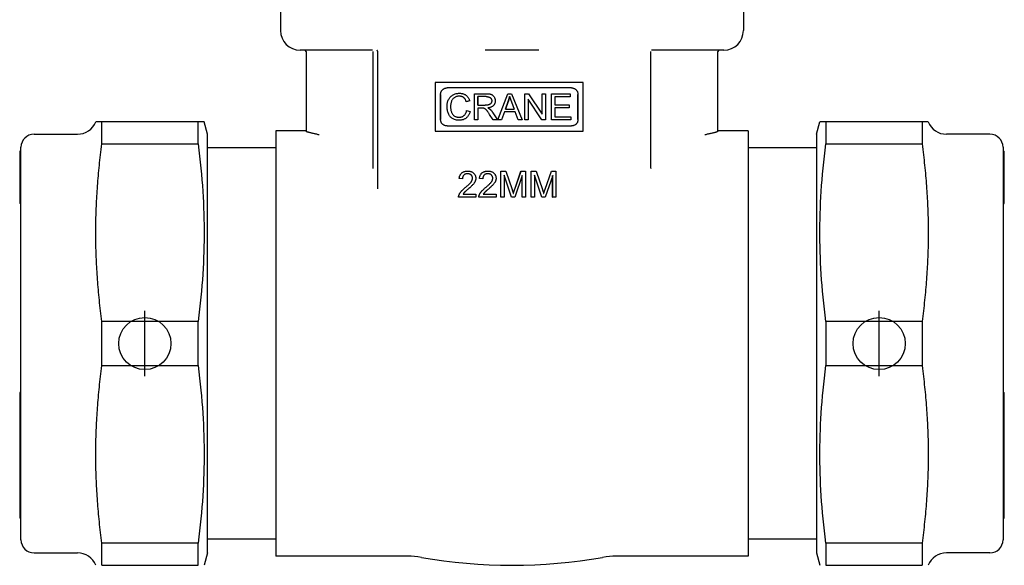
# Model space of a CAD drawing. Header units: millimetres. Extents: x 56 to 3776, y 27 to 364.
# Tile 2 of 15: x 280 to 356, y 174 to 216. Entities that reach past the tile are written whole.
import ezdxf

# ---------------------------------------------------------------- set-up
doc = ezdxf.new("R2010")
doc.units = ezdxf.units.MM
doc.layers.add('DETAIL', color=2, linetype='Continuous')
doc.layers.add('ORIGIN', color=6, linetype='Continuous')

msp = doc.modelspace()

# ---------------------------------------------------------------- linework, layer by layer
at = {"layer": 'DETAIL'}
for p, q in [((300.189, 223.753), (300.189, 214.753)), ((335.689, 223.753), (335.689, 214.753)), ((307.234, 213.253), (301.689, 213.253)), ((302.139, 213.153), (302.139, 208.715)), ((307.293, 204.196), (307.293, 213.153)), ((307.639, 202.645), (307.639, 213.153)), ((319.988, 213.253), (315.891, 213.253)), ((328.586, 204.195), (328.586, 213.153)), ((334.189, 213.253), (328.646, 213.253)), ((333.739, 208.715), (333.739, 213.153)), ((323.408, 210.759), (312.054, 210.759)), ((312.054, 210.759), (312.054, 207.029)), ((323.408, 207.029), (323.408, 210.759)), ((322.502, 210.354), (312.959, 210.354)), ((312.459, 207.934), (312.459, 209.854)), ((312.461, 209.854), (312.461, 207.934)), ((314.692, 209.361), (314.431, 209.298)), ((314.432, 209.298), (314.431, 209.298)), ((314.693, 209.361), (314.432, 209.298)), ((314.613, 209.553), (314.613, 209.551)), ((314.693, 209.361), (314.692, 209.361)), ((315.056, 209.908), (315.944, 209.908)), ((315.056, 207.908), (315.056, 209.908)), ((315.322, 209.687), (315.322, 209.025)), ((315.322, 209.025), (315.322, 209.687)), ((315.954, 209.687), (315.322, 209.687)), ((316.516, 209.74), (316.516, 209.74)), ((316.652, 209.435), (316.652, 209.431)), ((316.652, 209.294), (316.652, 209.29)), ((316.853, 207.908), (317.621, 209.908)), ((317.65, 209.315), (317.429, 208.728)), ((317.429, 208.728), (317.65, 209.315)), ((317.621, 209.908), (317.908, 209.908)), ((317.65, 209.315), (317.65, 209.315)), ((317.899, 209.283), (318.109, 208.728)), ((317.908, 209.908), (318.725, 207.908)), ((318.934, 209.908), (319.205, 209.908)), ((318.934, 207.908), (318.934, 209.908)), ((318.934, 209.908), (318.934, 209.908)), ((318.934, 207.908), (318.934, 209.908)), ((319.187, 209.478), (319.187, 207.908)), ((320.239, 207.908), (319.187, 209.478)), ((320.239, 207.908), (319.187, 209.478)), ((319.205, 209.908), (320.258, 208.338)), ((320.257, 209.908), (320.258, 209.908)), ((320.257, 208.339), (320.257, 209.908)), ((320.258, 209.908), (320.511, 209.908)), ((320.258, 208.338), (320.258, 209.908)), ((320.511, 209.908), (320.511, 207.908)), ((320.96, 209.908), (320.961, 209.908)), ((320.96, 207.908), (320.96, 209.908)), ((320.961, 209.908), (322.409, 209.908)), ((320.961, 207.908), (320.961, 209.908)), ((321.226, 209.672), (321.226, 209.06)), ((322.409, 209.672), (321.226, 209.672)), ((322.409, 209.908), (322.409, 209.672)), ((323.001, 207.934), (323.001, 209.854)), ((323.002, 209.854), (323.002, 207.934)), ((302.139, 208.715), (302.139, 207.021)), ((314.46, 208.611), (314.725, 208.544)), ((314.461, 208.611), (314.46, 208.611)), ((314.461, 208.611), (314.726, 208.544)), ((314.726, 208.544), (314.725, 208.544)), ((315.322, 209.025), (315.89, 209.025)), ((315.322, 208.797), (315.322, 207.908)), ((315.628, 208.797), (315.322, 208.797)), ((315.322, 208.797), (315.322, 207.908)), ((316.252, 208.719), (316.252, 208.719)), ((317.353, 208.513), (317.133, 207.908)), ((317.353, 208.513), (317.133, 207.908)), ((318.191, 208.513), (317.353, 208.513)), ((317.429, 208.728), (318.109, 208.728)), ((318.423, 207.908), (318.191, 208.513)), ((318.423, 207.908), (318.191, 208.513)), ((321.226, 209.06), (322.334, 209.06)), ((321.226, 208.824), (321.226, 208.144)), ((322.334, 208.824), (321.226, 208.824)), ((322.334, 209.06), (322.334, 208.824)), ((333.739, 207.021), (333.739, 208.715)), ((286.06, 207.753), (286.007, 207.753)), ((286.481, 207.753), (286.06, 207.753)), ((286.481, 206.062), (286.481, 207.753)), ((293.858, 207.753), (286.481, 207.753)), ((293.858, 206.062), (293.858, 207.753)), ((294.321, 207.753), (293.858, 207.753)), ((294.576, 206.803), (294.321, 207.753)), ((314.613, 208.264), (314.613, 208.262)), ((315.322, 207.908), (315.056, 207.908)), ((315.322, 207.908), (315.322, 207.908)), ((316.487, 207.908), (316.221, 208.324)), ((316.471, 208.452), (316.817, 207.908)), ((316.472, 208.452), (316.818, 207.908)), ((316.817, 207.908), (316.487, 207.908)), ((316.818, 207.908), (316.817, 207.908)), ((317.133, 207.908), (316.853, 207.908)), ((317.133, 207.908), (317.133, 207.908)), ((318.725, 207.908), (318.423, 207.908)), ((318.423, 207.908), (318.423, 207.908)), ((319.187, 207.908), (318.934, 207.908)), ((318.934, 207.908), (318.934, 207.908)), ((320.511, 207.908), (320.239, 207.908)), ((320.239, 207.908), (320.239, 207.908)), ((320.96, 207.908), (320.961, 207.908)), ((322.455, 207.908), (320.961, 207.908)), ((321.226, 208.144), (322.455, 208.144)), ((322.455, 208.144), (322.455, 207.908)), ((341.303, 206.803), (341.557, 207.753)), ((342.021, 207.753), (341.557, 207.753)), ((342.021, 207.753), (342.021, 206.062)), ((349.398, 207.753), (342.021, 207.753)), ((349.398, 207.753), (349.398, 206.062)), ((349.818, 207.753), (349.398, 207.753)), ((349.872, 207.753), (349.818, 207.753)), ((299.829, 207.053), (299.829, 174.453)), ((302.139, 207.053), (299.829, 207.053)), ((312.054, 207.029), (323.408, 207.029)), ((312.959, 207.434), (322.502, 207.434)), ((336.049, 207.053), (333.739, 207.053)), ((336.049, 207.053), (336.049, 174.453)), ((281.276, 206.803), (284.611, 206.803)), ((294.576, 174.703), (294.576, 206.803)), ((341.303, 206.803), (341.303, 174.703)), ((354.603, 206.803), (351.267, 206.803)), ((280.176, 205.51), (280.176, 205.235)), ((280.176, 205.51), (280.176, 205.51)), ((280.276, 205.51), (280.176, 205.51)), ((280.276, 175.703), (280.276, 205.803)), ((286.481, 206.062), (293.858, 206.062)), ((299.829, 205.753), (294.576, 205.753)), ((341.303, 205.753), (336.049, 205.753)), ((342.021, 206.062), (349.398, 206.062)), ((355.603, 205.803), (355.603, 175.703)), ((355.603, 205.51), (355.703, 205.51)), ((355.703, 205.407), (355.703, 205.51)), ((280.176, 205.235), (280.176, 205.183)), ((280.276, 205.235), (280.176, 205.235)), ((280.176, 205.183), (280.176, 204.43)), ((280.276, 205.183), (280.176, 205.183)), ((355.603, 205.407), (355.703, 205.407)), ((355.603, 205.173), (355.703, 205.173)), ((355.603, 204.981), (355.703, 204.981)), ((355.603, 204.914), (355.703, 204.914)), ((355.703, 205.173), (355.703, 205.407)), ((355.703, 204.981), (355.703, 205.173)), ((355.703, 204.914), (355.703, 204.981)), ((355.703, 204.526), (355.703, 204.914)), ((280.176, 204.43), (280.176, 204.328)), ((280.276, 204.43), (280.176, 204.43)), ((280.176, 204.328), (280.176, 202.498)), ((280.276, 204.328), (280.176, 204.328)), ((317.074, 203.972), (317.472, 203.972)), ((317.074, 201.972), (317.074, 203.972)), ((317.472, 203.972), (317.947, 202.556)), ((318.149, 202.58), (318.63, 203.972)), ((318.149, 202.58), (318.629, 203.972)), ((318.629, 203.972), (318.63, 203.972)), ((318.63, 203.972), (318.985, 203.972)), ((318.985, 203.972), (318.985, 201.972)), ((319.402, 203.972), (319.403, 203.972)), ((319.402, 201.972), (319.402, 203.972)), ((319.403, 203.972), (319.801, 203.972)), ((319.403, 201.972), (319.403, 203.972)), ((319.801, 203.972), (320.275, 202.556)), ((320.477, 202.58), (320.957, 203.972)), ((320.478, 202.58), (320.958, 203.972)), ((320.957, 203.972), (320.958, 203.972)), ((320.958, 203.972), (321.313, 203.972)), ((321.313, 203.972), (321.313, 201.972)), ((355.603, 204.526), (355.703, 204.526)), ((355.603, 204.438), (355.703, 204.438)), ((355.703, 204.438), (355.703, 204.526)), ((355.703, 203.417), (355.703, 204.438)), ((314.142, 203.376), (313.889, 203.402)), ((315.163, 203.425), (315.162, 203.425)), ((315.696, 203.376), (315.443, 203.402)), ((316.512, 203.853), (316.512, 203.852)), ((316.716, 203.425), (316.716, 203.425)), ((317.329, 203.675), (317.329, 201.972)), ((317.908, 201.972), (317.329, 203.675)), ((317.329, 203.674), (317.329, 201.972)), ((317.695, 203.307), (317.695, 203.306)), ((318.73, 203.646), (318.146, 201.972)), ((318.73, 201.972), (318.73, 203.646)), ((318.73, 201.972), (318.73, 203.645)), ((319.657, 203.675), (319.657, 201.972)), ((320.237, 201.972), (319.657, 203.675)), ((320.236, 201.972), (319.657, 203.673)), ((321.059, 203.646), (320.475, 201.972)), ((321.058, 201.972), (321.058, 203.643)), ((321.059, 201.972), (321.059, 203.646)), ((355.603, 203.417), (355.703, 203.417)), ((355.703, 203.086), (355.703, 203.417)), ((280.176, 202.498), (280.176, 202.362)), ((280.276, 202.498), (280.176, 202.498)), ((355.603, 203.086), (355.703, 203.086)), ((355.703, 201.594), (355.703, 203.086)), ((280.176, 202.362), (280.176, 202.043)), ((280.276, 202.362), (280.176, 202.362)), ((280.176, 202.043), (280.176, 201.503)), ((280.276, 202.043), (280.176, 202.043)), ((315.165, 201.972), (313.843, 201.972)), ((314.185, 202.208), (315.165, 202.208)), ((315.165, 202.208), (315.165, 201.972)), ((315.166, 202.208), (315.165, 202.208)), ((315.166, 201.972), (315.165, 201.972)), ((315.166, 202.208), (315.166, 201.972)), ((316.719, 201.972), (315.397, 201.972)), ((315.738, 202.208), (316.719, 202.208)), ((316.719, 202.208), (316.719, 201.972)), ((316.719, 202.208), (316.719, 202.208)), ((316.719, 202.208), (316.719, 201.972)), ((316.719, 201.972), (316.719, 201.972)), ((317.329, 201.972), (317.074, 201.972)), ((317.329, 201.972), (317.329, 201.972)), ((318.146, 201.972), (317.908, 201.972)), ((318.985, 201.972), (318.73, 201.972)), ((318.73, 201.972), (318.73, 201.972)), ((319.402, 201.972), (319.403, 201.972)), ((319.657, 201.972), (319.403, 201.972)), ((320.236, 201.972), (320.237, 201.972)), ((320.475, 201.972), (320.237, 201.972)), ((321.058, 201.972), (321.059, 201.972)), ((321.313, 201.972), (321.059, 201.972)), ((280.276, 201.503), (280.176, 201.503)), ((355.603, 201.594), (355.703, 201.594)), ((355.603, 201.503), (355.703, 201.503)), ((355.703, 201.503), (355.703, 201.594)), ((286.481, 189.062), (286.481, 192.444)), ((293.858, 192.444), (286.481, 192.444)), ((293.858, 189.062), (293.858, 192.444)), ((342.021, 192.444), (342.021, 189.062)), ((349.398, 192.444), (342.021, 192.444)), ((349.398, 192.444), (349.398, 189.062)), ((286.481, 189.062), (293.858, 189.062)), ((342.021, 189.062), (349.398, 189.062)), ((280.176, 187.012), (280.176, 186.678)), ((280.276, 187.012), (280.176, 187.012)), ((280.176, 186.678), (280.176, 185.912)), ((280.276, 186.678), (280.176, 186.678)), ((355.603, 187.012), (355.703, 187.012)), ((355.703, 185.559), (355.703, 187.012)), ((280.176, 185.912), (280.176, 185.6)), ((280.276, 185.912), (280.176, 185.912)), ((280.176, 185.6), (280.176, 184.84)), ((280.276, 185.6), (280.176, 185.6)), ((355.603, 185.559), (355.703, 185.559)), ((355.603, 185.093), (355.703, 185.093)), ((355.703, 185.093), (355.703, 185.559)), ((355.703, 183.575), (355.703, 185.093)), ((280.176, 184.84), (280.176, 184.506)), ((280.276, 184.84), (280.176, 184.84)), ((280.176, 184.506), (280.176, 184.276)), ((280.276, 184.506), (280.176, 184.506)), ((280.176, 184.276), (280.176, 183.993)), ((280.276, 184.276), (280.176, 184.276)), ((280.176, 183.993), (280.176, 183.345)), ((280.276, 183.993), (280.176, 183.993)), ((355.603, 183.575), (355.703, 183.575)), ((355.703, 183.053), (355.703, 183.575)), ((280.176, 183.345), (280.176, 183.081)), ((280.276, 183.345), (280.176, 183.345)), ((280.176, 183.081), (280.176, 182.438)), ((280.276, 183.081), (280.176, 183.081)), ((355.603, 183.053), (355.703, 183.053)), ((355.703, 182.258), (355.703, 183.053)), ((280.176, 182.438), (280.176, 182.156)), ((280.276, 182.438), (280.176, 182.438)), ((280.176, 182.156), (280.176, 181.929)), ((280.276, 182.156), (280.176, 182.156)), ((355.603, 182.258), (355.703, 182.258)), ((355.703, 181.864), (355.703, 182.258)), ((280.176, 181.929), (280.176, 180.752)), ((280.276, 181.929), (280.176, 181.929)), ((355.603, 181.864), (355.703, 181.864)), ((355.703, 180.579), (355.703, 181.864)), ((280.176, 180.752), (280.176, 180.622)), ((280.276, 180.752), (280.176, 180.752)), ((280.176, 180.622), (280.176, 179.721)), ((280.276, 180.622), (280.176, 180.622)), ((355.603, 180.579), (355.703, 180.579)), ((355.703, 180.138), (355.703, 180.579)), ((355.603, 180.138), (355.703, 180.138)), ((355.703, 178.947), (355.703, 180.138)), ((280.176, 179.721), (280.176, 179.513)), ((280.276, 179.721), (280.176, 179.721)), ((280.176, 179.513), (280.176, 179.082)), ((280.276, 179.513), (280.176, 179.513)), ((280.176, 179.082), (280.176, 178.498)), ((280.176, 178.498), (280.176, 178.049)), ((355.603, 178.718), (355.703, 178.718)), ((355.703, 178.718), (355.703, 178.947)), ((355.703, 178.679), (355.703, 178.718)), ((355.703, 177.512), (355.703, 178.679)), ((280.176, 178.049), (280.176, 177.842)), ((280.276, 178.049), (280.176, 178.049)), ((280.176, 177.842), (280.176, 177.376)), ((280.276, 177.842), (280.176, 177.842)), ((355.703, 177.376), (355.703, 177.512)), ((280.276, 177.376), (280.176, 177.376)), ((355.603, 177.376), (355.703, 177.376)), ((286.481, 173.753), (286.481, 175.444)), ((293.858, 175.444), (286.481, 175.444)), ((293.858, 173.753), (293.858, 175.444)), ((299.829, 175.753), (294.576, 175.753)), ((341.303, 175.753), (336.049, 175.753)), ((342.021, 175.444), (342.021, 173.753)), ((349.398, 175.444), (342.021, 175.444)), ((349.398, 175.444), (349.398, 173.753)), ((281.276, 174.703), (284.611, 174.703)), ((294.576, 174.703), (294.321, 173.753)), ((341.303, 174.703), (341.557, 173.753)), ((354.603, 174.703), (351.267, 174.703)), ((286.481, 173.753), (293.858, 173.753)), ((309.945, 174.453), (299.829, 174.453)), ((336.049, 174.453), (325.934, 174.453)), ((342.021, 173.753), (349.398, 173.753))]:
    msp.add_line(p, q, dxfattribs=at)
at = {"layer": 'DETAIL', "flags": 128}
for points in [[(307.639, 213.153), (307.639, 213.157), (307.639, 213.162), (307.639, 213.166), (307.638, 213.171), (307.637, 213.175), (307.636, 213.179), (307.635, 213.183), (307.634, 213.188), (307.632, 213.192), (307.63, 213.196), (307.628, 213.2), (307.626, 213.204), (307.624, 213.207), (307.622, 213.211), (307.619, 213.214), (307.617, 213.218), (307.614, 213.221), (307.611, 213.224), (307.608, 213.227), (307.605, 213.23), (307.602, 213.233), (307.598, 213.236), (307.595, 213.238), (307.591, 213.24)], [(312.459, 209.854), (312.46, 209.887), (312.463, 209.92), (312.469, 209.952), (312.476, 209.984), (312.486, 210.015), (312.497, 210.046), (312.511, 210.076), (312.526, 210.104), (312.543, 210.132), (312.562, 210.159), (312.583, 210.184), (312.606, 210.208), (312.63, 210.23), (312.655, 210.251), (312.681, 210.27), (312.709, 210.287), (312.738, 210.303), (312.768, 210.316), (312.799, 210.328), (312.83, 210.337), (312.862, 210.345), (312.894, 210.35), (312.927, 210.353), (312.959, 210.354)], [(322.502, 210.354), (322.535, 210.353), (322.568, 210.35), (322.6, 210.345), (322.632, 210.337), (322.663, 210.328), (322.694, 210.316), (322.724, 210.303), (322.752, 210.287), (322.78, 210.27), (322.807, 210.251), (322.832, 210.23), (322.856, 210.208), (322.878, 210.184), (322.899, 210.159), (322.918, 210.132), (322.935, 210.104), (322.951, 210.076), (322.964, 210.046), (322.976, 210.015), (322.985, 209.984), (322.993, 209.952), (322.998, 209.92), (323.001, 209.887), (323.002, 209.854)], [(312.957, 208.923), (312.958, 209), (312.964, 209.075), (312.973, 209.147), (312.986, 209.216), (313.003, 209.283), (313.024, 209.347), (313.048, 209.409), (313.076, 209.469), (313.108, 209.526), (313.142, 209.579), (313.18, 209.628), (313.221, 209.674), (313.265, 209.717), (313.312, 209.755), (313.363, 209.791), (313.416, 209.823), (313.472, 209.851), (313.529, 209.875), (313.588, 209.896), (313.648, 209.913), (313.709, 209.926), (313.772, 209.936), (313.836, 209.941), (313.902, 209.943)], [(313.896, 209.716), (313.839, 209.714), (313.785, 209.709), (313.734, 209.7), (313.684, 209.688), (313.637, 209.673), (313.592, 209.654), (313.55, 209.631), (313.51, 209.605), (313.473, 209.577), (313.438, 209.545), (313.406, 209.512), (313.378, 209.476), (313.352, 209.438), (313.329, 209.397), (313.309, 209.354), (313.292, 209.309), (313.277, 209.262), (313.265, 209.215), (313.254, 209.168), (313.245, 209.12), (313.238, 209.072), (313.233, 209.023), (313.23, 208.974), (313.229, 208.925)], [(314.431, 209.298), (314.419, 209.334), (314.406, 209.368), (314.392, 209.4), (314.377, 209.43), (314.362, 209.459), (314.345, 209.487), (314.328, 209.512), (314.31, 209.536), (314.291, 209.559), (314.271, 209.58), (314.251, 209.599), (314.229, 209.616), (314.207, 209.632), (314.183, 209.647), (314.159, 209.66), (314.133, 209.672), (314.107, 209.682), (314.08, 209.691), (314.052, 209.699), (314.022, 209.705), (313.992, 209.71), (313.961, 209.713), (313.929, 209.715), (313.896, 209.716)], [(313.902, 209.943), (313.951, 209.942), (313.999, 209.939), (314.046, 209.934), (314.092, 209.926), (314.136, 209.917), (314.178, 209.905), (314.22, 209.891), (314.26, 209.875), (314.298, 209.857), (314.336, 209.837), (314.372, 209.814), (314.407, 209.79), (314.44, 209.764), (314.471, 209.735), (314.501, 209.706), (314.529, 209.674), (314.555, 209.641), (314.58, 209.606), (314.603, 209.569), (314.624, 209.531), (314.644, 209.491), (314.661, 209.449), (314.677, 209.406), (314.692, 209.361)], [(316.383, 209.362), (316.382, 209.339), (316.38, 209.315), (316.375, 209.292), (316.37, 209.27), (316.362, 209.247), (316.353, 209.226), (316.342, 209.204), (316.33, 209.183), (316.315, 209.163), (316.3, 209.145), (316.283, 209.127), (316.264, 209.112), (316.244, 209.097), (316.222, 209.084), (316.199, 209.073), (316.174, 209.063), (316.147, 209.054), (316.118, 209.046), (316.086, 209.04), (316.052, 209.035), (316.015, 209.031), (315.976, 209.028), (315.934, 209.026), (315.89, 209.025)], [(315.944, 209.908), (316.008, 209.907), (316.069, 209.905), (316.126, 209.9), (316.179, 209.895), (316.228, 209.887), (316.272, 209.878), (316.313, 209.867), (316.35, 209.854), (316.384, 209.839), (316.416, 209.822), (316.447, 209.802), (316.476, 209.779), (316.502, 209.754), (316.528, 209.726), (316.551, 209.696), (316.573, 209.663), (316.592, 209.629), (316.609, 209.593), (316.623, 209.557), (316.635, 209.52), (316.644, 209.482), (316.651, 209.443), (316.655, 209.403), (316.656, 209.362)], [(315.954, 209.687), (315.991, 209.686), (316.025, 209.684), (316.058, 209.681), (316.09, 209.677), (316.119, 209.671), (316.147, 209.664), (316.173, 209.656), (316.198, 209.646), (316.221, 209.636), (316.242, 209.623), (316.262, 209.61), (316.28, 209.596), (316.296, 209.58), (316.311, 209.564), (316.325, 209.547), (316.337, 209.529), (316.348, 209.511), (316.357, 209.492), (316.365, 209.472), (316.371, 209.451), (316.376, 209.43), (316.38, 209.408), (316.382, 209.386), (316.383, 209.362)], [(316.656, 209.362), (316.655, 209.327), (316.652, 209.293), (316.647, 209.26), (316.64, 209.228), (316.632, 209.196), (316.621, 209.166), (316.609, 209.136), (316.594, 209.108), (316.578, 209.08), (316.56, 209.054), (316.54, 209.028), (316.518, 209.003), (316.494, 208.98), (316.468, 208.958), (316.44, 208.937), (316.409, 208.918), (316.377, 208.9), (316.343, 208.884), (316.306, 208.87), (316.268, 208.856), (316.227, 208.845), (316.185, 208.834), (316.14, 208.825), (316.093, 208.818)], [(317.758, 209.698), (317.755, 209.682), (317.752, 209.666), (317.748, 209.65), (317.744, 209.634), (317.741, 209.618), (317.737, 209.602), (317.733, 209.586), (317.729, 209.57), (317.725, 209.554), (317.72, 209.538), (317.716, 209.522), (317.711, 209.506), (317.707, 209.49), (317.702, 209.474), (317.698, 209.458), (317.693, 209.442), (317.688, 209.426), (317.683, 209.41), (317.677, 209.395), (317.672, 209.379), (317.667, 209.363), (317.661, 209.347), (317.656, 209.331), (317.65, 209.315)], [(317.65, 209.315), (317.656, 209.331), (317.661, 209.347), (317.667, 209.363), (317.672, 209.379), (317.677, 209.395), (317.683, 209.41), (317.688, 209.426), (317.693, 209.442), (317.697, 209.458), (317.702, 209.474), (317.707, 209.49), (317.711, 209.506), (317.716, 209.522), (317.72, 209.538), (317.725, 209.554), (317.729, 209.57), (317.733, 209.586), (317.737, 209.602), (317.741, 209.618), (317.744, 209.634), (317.748, 209.65), (317.752, 209.666), (317.755, 209.682), (317.758, 209.698)], [(317.758, 209.698), (317.762, 209.684), (317.766, 209.67), (317.771, 209.656), (317.775, 209.641), (317.779, 209.626), (317.784, 209.611), (317.789, 209.596), (317.794, 209.58), (317.799, 209.564), (317.805, 209.547), (317.811, 209.53), (317.816, 209.513), (317.822, 209.496), (317.828, 209.478), (317.835, 209.46), (317.841, 209.442), (317.848, 209.423), (317.854, 209.404), (317.861, 209.385), (317.868, 209.365), (317.876, 209.345), (317.883, 209.325), (317.891, 209.304), (317.899, 209.283)], [(313.897, 207.875), (313.818, 207.877), (313.743, 207.883), (313.672, 207.893), (313.604, 207.907), (313.54, 207.926), (313.48, 207.949), (313.424, 207.975), (313.371, 208.006), (313.322, 208.041), (313.276, 208.08), (313.233, 208.122), (313.193, 208.168), (313.156, 208.217), (313.122, 208.27), (313.09, 208.327), (313.062, 208.387), (313.038, 208.45), (313.016, 208.514), (312.998, 208.58), (312.983, 208.646), (312.971, 208.714), (312.963, 208.782), (312.958, 208.852), (312.957, 208.923)], [(313.229, 208.925), (313.231, 208.862), (313.234, 208.802), (313.24, 208.743), (313.248, 208.686), (313.259, 208.632), (313.271, 208.579), (313.287, 208.528), (313.304, 208.48), (313.324, 208.434), (313.347, 208.39), (313.372, 208.35), (313.399, 208.313), (313.429, 208.279), (313.462, 208.248), (313.497, 208.22), (313.535, 208.195), (313.575, 208.173), (313.615, 208.154), (313.656, 208.138), (313.698, 208.125), (313.741, 208.115), (313.785, 208.108), (313.829, 208.103), (313.874, 208.102)], [(313.874, 208.102), (313.911, 208.103), (313.947, 208.105), (313.981, 208.11), (314.015, 208.116), (314.048, 208.124), (314.08, 208.134), (314.111, 208.145), (314.141, 208.159), (314.17, 208.174), (314.198, 208.191), (314.225, 208.209), (314.251, 208.23), (314.276, 208.252), (314.3, 208.276), (314.322, 208.302), (314.343, 208.329), (314.362, 208.358), (314.38, 208.389), (314.397, 208.422), (314.412, 208.456), (314.426, 208.492), (314.439, 208.53), (314.45, 208.569), (314.46, 208.611)], [(314.725, 208.544), (314.71, 208.49), (314.694, 208.439), (314.675, 208.39), (314.655, 208.343), (314.633, 208.299), (314.609, 208.256), (314.583, 208.216), (314.555, 208.178), (314.525, 208.141), (314.494, 208.107), (314.461, 208.076), (314.426, 208.046), (314.389, 208.019), (314.351, 207.994), (314.312, 207.971), (314.271, 207.951), (314.229, 207.933), (314.186, 207.917), (314.141, 207.904), (314.095, 207.894), (314.048, 207.885), (313.999, 207.879), (313.949, 207.876), (313.897, 207.875)], [(315.776, 208.788), (315.772, 208.788), (315.768, 208.789), (315.764, 208.79), (315.759, 208.79), (315.754, 208.791), (315.75, 208.792), (315.744, 208.792), (315.739, 208.793), (315.734, 208.793), (315.728, 208.794), (315.722, 208.794), (315.716, 208.794), (315.71, 208.795), (315.703, 208.795), (315.697, 208.795), (315.69, 208.796), (315.683, 208.796), (315.676, 208.796), (315.668, 208.796), (315.661, 208.797), (315.653, 208.797), (315.645, 208.797), (315.636, 208.797), (315.628, 208.797)], [(316.221, 208.324), (316.193, 208.368), (316.166, 208.409), (316.14, 208.447), (316.116, 208.483), (316.092, 208.516), (316.071, 208.546), (316.05, 208.574), (316.031, 208.599), (316.012, 208.622), (315.994, 208.643), (315.977, 208.663), (315.96, 208.681), (315.943, 208.696), (315.927, 208.711), (315.912, 208.723), (315.896, 208.734), (315.882, 208.743), (315.867, 208.751), (315.852, 208.759), (315.837, 208.766), (315.822, 208.773), (315.806, 208.779), (315.791, 208.783), (315.776, 208.788)], [(316.093, 208.818), (316.102, 208.814), (316.11, 208.81), (316.118, 208.806), (316.126, 208.801), (316.134, 208.797), (316.142, 208.793), (316.149, 208.789), (316.157, 208.785), (316.164, 208.781), (316.171, 208.776), (316.178, 208.772), (316.185, 208.768), (316.191, 208.764), (316.198, 208.76), (316.204, 208.756), (316.21, 208.752), (316.216, 208.748), (316.221, 208.744), (316.227, 208.739), (316.232, 208.735), (316.237, 208.731), (316.242, 208.727), (316.247, 208.723), (316.252, 208.719)], [(316.094, 208.818), (316.102, 208.814), (316.111, 208.81), (316.119, 208.806), (316.127, 208.801), (316.135, 208.797), (316.143, 208.793), (316.15, 208.789), (316.157, 208.785), (316.165, 208.781), (316.172, 208.776), (316.179, 208.772), (316.185, 208.768), (316.192, 208.764), (316.198, 208.76), (316.204, 208.756), (316.21, 208.752), (316.216, 208.748), (316.222, 208.744), (316.227, 208.739), (316.233, 208.735), (316.238, 208.731), (316.243, 208.727), (316.248, 208.723), (316.252, 208.719)], [(316.252, 208.719), (316.261, 208.71), (316.271, 208.701), (316.281, 208.692), (316.29, 208.682), (316.299, 208.672), (316.309, 208.662), (316.318, 208.652), (316.328, 208.642), (316.337, 208.631), (316.346, 208.621), (316.355, 208.61), (316.365, 208.599), (316.374, 208.588), (316.383, 208.576), (316.392, 208.565), (316.401, 208.553), (316.41, 208.541), (316.419, 208.529), (316.428, 208.517), (316.436, 208.504), (316.445, 208.491), (316.454, 208.479), (316.463, 208.466), (316.471, 208.452)], [(316.252, 208.719), (316.262, 208.71), (316.272, 208.701), (316.281, 208.692), (316.291, 208.682), (316.3, 208.672), (316.309, 208.662), (316.319, 208.652), (316.328, 208.642), (316.337, 208.631), (316.347, 208.621), (316.356, 208.61), (316.365, 208.599), (316.374, 208.588), (316.383, 208.576), (316.392, 208.565), (316.401, 208.553), (316.41, 208.541), (316.419, 208.529), (316.428, 208.517), (316.437, 208.504), (316.446, 208.491), (316.454, 208.479), (316.463, 208.466), (316.472, 208.452)], [(312.959, 207.434), (312.927, 207.435), (312.894, 207.439), (312.862, 207.444), (312.83, 207.451), (312.799, 207.461), (312.768, 207.472), (312.738, 207.486), (312.709, 207.501), (312.681, 207.519), (312.655, 207.538), (312.63, 207.558), (312.606, 207.581), (312.583, 207.605), (312.562, 207.63), (312.543, 207.657), (312.526, 207.684), (312.511, 207.713), (312.497, 207.743), (312.486, 207.774), (312.476, 207.805), (312.469, 207.837), (312.463, 207.869), (312.46, 207.902), (312.459, 207.934)], [(323.002, 207.934), (323.001, 207.902), (322.998, 207.869), (322.993, 207.837), (322.985, 207.805), (322.976, 207.774), (322.964, 207.743), (322.951, 207.713), (322.935, 207.684), (322.918, 207.657), (322.899, 207.63), (322.878, 207.605), (322.856, 207.581), (322.832, 207.558), (322.807, 207.538), (322.78, 207.519), (322.752, 207.501), (322.724, 207.486), (322.694, 207.472), (322.663, 207.461), (322.632, 207.451), (322.6, 207.444), (322.568, 207.439), (322.535, 207.435), (322.502, 207.434)], [(303.139, 206.752), (303.081, 206.767), (303.021, 206.782), (302.961, 206.796), (302.901, 206.811), (302.841, 206.825), (302.781, 206.839), (302.723, 206.852), (302.665, 206.866), (302.609, 206.879), (302.554, 206.891), (302.502, 206.904), (302.452, 206.916), (302.404, 206.928), (302.359, 206.939), (302.318, 206.95), (302.28, 206.96), (302.246, 206.97), (302.216, 206.98), (302.191, 206.989), (302.171, 206.997), (302.157, 207.004), (302.147, 207.01), (302.141, 207.016), (302.139, 207.021)], [(333.739, 207.021), (333.738, 207.017), (333.734, 207.012), (333.726, 207.006), (333.714, 207), (333.698, 206.993), (333.676, 206.985), (333.65, 206.976), (333.617, 206.966), (333.579, 206.955), (333.538, 206.944), (333.493, 206.932), (333.445, 206.92), (333.394, 206.908), (333.34, 206.895), (333.284, 206.882), (333.226, 206.869), (333.167, 206.855), (333.107, 206.841), (333.046, 206.826), (332.984, 206.812), (332.922, 206.797), (332.861, 206.782), (332.799, 206.767), (332.739, 206.752)], [(286.06, 201.289), (286.069, 201.481), (286.078, 201.674), (286.088, 201.867), (286.099, 202.06), (286.111, 202.254), (286.123, 202.448), (286.136, 202.643), (286.15, 202.837), (286.165, 203.033), (286.18, 203.229), (286.196, 203.426), (286.213, 203.623), (286.231, 203.821), (286.25, 204.02), (286.269, 204.219), (286.289, 204.42), (286.31, 204.621), (286.332, 204.824), (286.355, 205.027), (286.378, 205.232), (286.403, 205.437), (286.428, 205.644), (286.454, 205.852), (286.481, 206.062)], [(293.858, 206.062), (293.918, 205.582), (293.974, 205.111), (294.025, 204.648), (294.072, 204.192), (294.114, 203.742), (294.153, 203.298), (294.187, 202.859), (294.217, 202.424), (294.243, 201.993), (294.265, 201.566), (294.284, 201.142), (294.299, 200.72), (294.31, 200.299), (294.317, 199.88), (294.321, 199.462), (294.321, 199.044), (294.317, 198.626), (294.31, 198.207), (294.299, 197.786), (294.284, 197.364), (294.265, 196.94), (294.243, 196.513), (294.217, 196.082), (294.187, 195.648), (294.153, 195.209), (294.114, 194.764), (294.072, 194.314), (294.025, 193.858), (293.974, 193.395), (293.918, 192.924), (293.858, 192.444)], [(342.021, 192.444), (341.96, 192.924), (341.905, 193.395), (341.854, 193.858), (341.807, 194.314), (341.764, 194.764), (341.726, 195.209), (341.692, 195.648), (341.662, 196.082), (341.636, 196.513), (341.613, 196.94), (341.595, 197.364), (341.58, 197.786), (341.569, 198.207), (341.561, 198.626), (341.558, 199.044), (341.558, 199.462), (341.561, 199.88), (341.569, 200.299), (341.58, 200.72), (341.595, 201.142), (341.613, 201.566), (341.636, 201.993), (341.662, 202.424), (341.692, 202.859), (341.726, 203.298), (341.764, 203.742), (341.807, 204.192), (341.854, 204.648), (341.905, 205.111), (341.96, 205.582), (342.021, 206.062)], [(349.398, 206.062), (349.425, 205.852), (349.451, 205.644), (349.476, 205.437), (349.5, 205.232), (349.524, 205.027), (349.546, 204.824), (349.568, 204.621), (349.589, 204.42), (349.609, 204.219), (349.629, 204.02), (349.647, 203.821), (349.665, 203.623), (349.682, 203.426), (349.698, 203.229), (349.714, 203.033), (349.729, 202.837), (349.742, 202.643), (349.756, 202.448), (349.768, 202.254), (349.78, 202.06), (349.79, 201.867), (349.8, 201.674), (349.81, 201.481), (349.818, 201.289)], [(307.292, 204.177), (307.292, 204.177), (307.292, 204.178), (307.292, 204.179), (307.292, 204.179), (307.293, 204.18), (307.293, 204.181), (307.293, 204.182), (307.293, 204.182), (307.293, 204.183), (307.293, 204.184), (307.293, 204.185), (307.293, 204.185), (307.293, 204.186), (307.293, 204.187), (307.293, 204.188), (307.293, 204.189), (307.293, 204.19), (307.293, 204.19), (307.293, 204.191), (307.293, 204.192), (307.293, 204.193), (307.293, 204.194), (307.293, 204.195), (307.293, 204.196)], [(313.889, 203.402), (313.894, 203.448), (313.901, 203.492), (313.911, 203.535), (313.922, 203.575), (313.935, 203.614), (313.951, 203.651), (313.968, 203.685), (313.987, 203.718), (314.008, 203.75), (314.032, 203.779), (314.057, 203.806), (314.084, 203.832), (314.113, 203.856), (314.144, 203.877), (314.176, 203.897), (314.21, 203.914), (314.245, 203.93), (314.282, 203.943), (314.321, 203.954), (314.361, 203.963), (314.403, 203.971), (314.447, 203.976), (314.492, 203.979), (314.538, 203.98)], [(314.538, 203.98), (314.586, 203.979), (314.631, 203.975), (314.675, 203.97), (314.717, 203.962), (314.758, 203.952), (314.797, 203.94), (314.834, 203.926), (314.869, 203.909), (314.903, 203.89), (314.935, 203.869), (314.966, 203.846), (314.994, 203.821), (315.021, 203.793), (315.046, 203.765), (315.068, 203.736), (315.088, 203.706), (315.105, 203.674), (315.12, 203.642), (315.133, 203.608), (315.143, 203.574), (315.152, 203.538), (315.157, 203.502), (315.161, 203.464), (315.162, 203.425)], [(315.443, 203.402), (315.448, 203.448), (315.455, 203.492), (315.465, 203.535), (315.476, 203.575), (315.489, 203.614), (315.504, 203.651), (315.522, 203.685), (315.541, 203.718), (315.562, 203.75), (315.585, 203.779), (315.611, 203.806), (315.638, 203.832), (315.667, 203.856), (315.697, 203.877), (315.73, 203.897), (315.764, 203.914), (315.799, 203.93), (315.836, 203.943), (315.875, 203.954), (315.915, 203.963), (315.957, 203.971), (316, 203.976), (316.046, 203.979), (316.092, 203.98)], [(316.092, 203.98), (316.139, 203.979), (316.185, 203.975), (316.229, 203.97), (316.271, 203.962), (316.312, 203.952), (316.35, 203.94), (316.388, 203.926), (316.423, 203.909), (316.457, 203.89), (316.489, 203.869), (316.519, 203.846), (316.548, 203.821), (316.575, 203.793), (316.599, 203.765), (316.622, 203.736), (316.641, 203.706), (316.659, 203.674), (316.674, 203.642), (316.687, 203.608), (316.697, 203.574), (316.705, 203.538), (316.711, 203.502), (316.715, 203.464), (316.716, 203.425)], [(328.586, 204.195), (328.586, 204.194), (328.586, 204.193), (328.586, 204.192), (328.586, 204.192), (328.586, 204.191), (328.586, 204.19), (328.586, 204.189), (328.586, 204.188), (328.586, 204.187), (328.586, 204.186), (328.586, 204.186), (328.586, 204.185), (328.586, 204.184), (328.586, 204.183), (328.586, 204.182), (328.586, 204.182), (328.586, 204.181), (328.586, 204.18), (328.586, 204.179), (328.587, 204.179), (328.587, 204.178), (328.587, 204.177), (328.587, 204.177), (328.587, 204.176)], [(314.532, 203.777), (314.503, 203.776), (314.475, 203.774), (314.448, 203.77), (314.422, 203.765), (314.397, 203.759), (314.373, 203.75), (314.35, 203.741), (314.328, 203.73), (314.307, 203.717), (314.287, 203.703), (314.268, 203.687), (314.249, 203.67), (314.233, 203.652), (314.217, 203.633), (314.203, 203.612), (314.19, 203.59), (314.179, 203.567), (314.17, 203.543), (314.161, 203.518), (314.155, 203.492), (314.149, 203.465), (314.145, 203.436), (314.143, 203.407), (314.142, 203.376)], [(314.355, 202.712), (314.408, 202.755), (314.458, 202.798), (314.505, 202.839), (314.549, 202.878), (314.59, 202.916), (314.628, 202.952), (314.663, 202.986), (314.695, 203.019), (314.724, 203.051), (314.751, 203.08), (314.774, 203.109), (314.795, 203.135), (314.813, 203.161), (314.83, 203.187), (314.845, 203.212), (314.858, 203.237), (314.87, 203.262), (314.88, 203.287), (314.889, 203.312), (314.896, 203.336), (314.902, 203.36), (314.906, 203.384), (314.908, 203.408), (314.909, 203.431)], [(314.909, 203.431), (314.908, 203.455), (314.906, 203.479), (314.902, 203.501), (314.897, 203.523), (314.891, 203.545), (314.883, 203.566), (314.873, 203.586), (314.863, 203.606), (314.85, 203.624), (314.836, 203.643), (314.821, 203.66), (314.805, 203.677), (314.787, 203.693), (314.768, 203.708), (314.748, 203.721), (314.728, 203.733), (314.706, 203.743), (314.684, 203.752), (314.661, 203.76), (314.637, 203.766), (314.612, 203.771), (314.586, 203.774), (314.56, 203.776), (314.532, 203.777)], [(315.162, 203.425), (315.161, 203.395), (315.159, 203.365), (315.155, 203.335), (315.15, 203.306), (315.143, 203.276), (315.135, 203.247), (315.125, 203.218), (315.113, 203.189), (315.1, 203.16), (315.085, 203.13), (315.067, 203.1), (315.048, 203.07), (315.027, 203.039), (315.003, 203.008), (314.978, 202.977), (314.95, 202.945), (314.919, 202.911), (314.884, 202.875), (314.843, 202.835), (314.798, 202.793), (314.749, 202.747), (314.695, 202.699), (314.636, 202.647), (314.572, 202.593)], [(315.163, 203.425), (315.162, 203.395), (315.16, 203.365), (315.156, 203.335), (315.151, 203.306), (315.144, 203.276), (315.136, 203.247), (315.126, 203.218), (315.114, 203.189), (315.101, 203.16), (315.086, 203.13), (315.068, 203.1), (315.049, 203.07), (315.028, 203.039), (315.004, 203.008), (314.979, 202.977), (314.951, 202.945), (314.92, 202.911), (314.885, 202.875), (314.844, 202.835), (314.799, 202.793), (314.75, 202.747), (314.696, 202.699), (314.637, 202.647), (314.573, 202.593)], [(316.086, 203.777), (316.057, 203.776), (316.029, 203.774), (316.002, 203.77), (315.976, 203.765), (315.951, 203.759), (315.927, 203.75), (315.904, 203.741), (315.882, 203.73), (315.861, 203.717), (315.841, 203.703), (315.821, 203.687), (315.803, 203.67), (315.786, 203.652), (315.771, 203.633), (315.757, 203.612), (315.744, 203.59), (315.733, 203.567), (315.723, 203.543), (315.715, 203.518), (315.708, 203.492), (315.703, 203.465), (315.699, 203.436), (315.697, 203.407), (315.696, 203.376)], [(315.909, 202.712), (315.962, 202.755), (316.012, 202.798), (316.059, 202.839), (316.102, 202.878), (316.143, 202.916), (316.181, 202.952), (316.217, 202.986), (316.249, 203.019), (316.278, 203.051), (316.304, 203.08), (316.328, 203.109), (316.348, 203.135), (316.367, 203.161), (316.383, 203.187), (316.398, 203.212), (316.412, 203.237), (316.424, 203.262), (316.434, 203.287), (316.443, 203.312), (316.45, 203.336), (316.456, 203.36), (316.46, 203.384), (316.462, 203.408), (316.463, 203.431)], [(316.463, 203.431), (316.462, 203.455), (316.46, 203.479), (316.456, 203.501), (316.451, 203.523), (316.445, 203.545), (316.437, 203.566), (316.427, 203.586), (316.416, 203.606), (316.404, 203.624), (316.39, 203.643), (316.375, 203.66), (316.358, 203.677), (316.341, 203.693), (316.322, 203.708), (316.302, 203.721), (316.282, 203.733), (316.26, 203.743), (316.238, 203.752), (316.215, 203.76), (316.191, 203.766), (316.166, 203.771), (316.14, 203.774), (316.114, 203.776), (316.086, 203.777)], [(316.716, 203.425), (316.715, 203.395), (316.713, 203.365), (316.709, 203.335), (316.704, 203.306), (316.697, 203.276), (316.688, 203.247), (316.679, 203.218), (316.667, 203.189), (316.654, 203.16), (316.639, 203.13), (316.621, 203.1), (316.602, 203.07), (316.581, 203.039), (316.557, 203.008), (316.532, 202.977), (316.504, 202.945), (316.473, 202.911), (316.437, 202.875), (316.397, 202.835), (316.352, 202.793), (316.303, 202.747), (316.248, 202.699), (316.189, 202.647), (316.126, 202.593)], [(316.716, 203.425), (316.716, 203.395), (316.713, 203.365), (316.709, 203.335), (316.704, 203.306), (316.697, 203.276), (316.689, 203.247), (316.679, 203.218), (316.668, 203.189), (316.654, 203.16), (316.639, 203.13), (316.622, 203.1), (316.602, 203.07), (316.581, 203.039), (316.558, 203.008), (316.532, 202.977), (316.504, 202.945), (316.474, 202.911), (316.438, 202.875), (316.398, 202.835), (316.353, 202.793), (316.303, 202.747), (316.249, 202.699), (316.19, 202.647), (316.126, 202.593)], [(307.636, 202.614), (307.637, 202.615), (307.637, 202.616), (307.637, 202.617), (307.637, 202.618), (307.638, 202.619), (307.638, 202.62), (307.638, 202.622), (307.638, 202.623), (307.638, 202.624), (307.639, 202.626), (307.639, 202.627), (307.639, 202.628), (307.639, 202.63), (307.639, 202.631), (307.639, 202.633), (307.639, 202.634), (307.639, 202.635), (307.639, 202.637), (307.639, 202.638), (307.639, 202.64), (307.639, 202.641), (307.639, 202.643), (307.639, 202.644), (307.639, 202.645)], [(313.872, 202.143), (313.881, 202.166), (313.891, 202.188), (313.901, 202.21), (313.912, 202.233), (313.925, 202.255), (313.938, 202.277), (313.952, 202.299), (313.966, 202.321), (313.982, 202.343), (313.998, 202.365), (314.016, 202.387), (314.034, 202.409), (314.053, 202.431), (314.074, 202.454), (314.096, 202.477), (314.119, 202.5), (314.144, 202.525), (314.17, 202.55), (314.197, 202.575), (314.226, 202.601), (314.256, 202.628), (314.288, 202.655), (314.321, 202.683), (314.355, 202.712)], [(314.572, 202.593), (314.536, 202.563), (314.503, 202.534), (314.471, 202.508), (314.442, 202.483), (314.415, 202.459), (314.391, 202.438), (314.368, 202.418), (314.348, 202.399), (314.33, 202.382), (314.314, 202.367), (314.3, 202.354), (314.288, 202.342), (314.278, 202.331), (314.268, 202.32), (314.258, 202.309), (314.249, 202.298), (314.24, 202.286), (314.231, 202.275), (314.223, 202.264), (314.214, 202.253), (314.207, 202.242), (314.199, 202.231), (314.192, 202.22), (314.185, 202.208)], [(314.573, 202.593), (314.537, 202.563), (314.504, 202.534), (314.472, 202.508), (314.443, 202.483), (314.416, 202.459), (314.392, 202.438), (314.369, 202.418), (314.349, 202.399), (314.331, 202.382), (314.315, 202.367), (314.301, 202.354), (314.29, 202.342), (314.279, 202.331), (314.269, 202.32), (314.26, 202.309), (314.25, 202.298), (314.241, 202.286), (314.232, 202.275), (314.224, 202.264), (314.216, 202.253), (314.208, 202.242), (314.2, 202.231), (314.193, 202.22), (314.186, 202.208)], [(315.426, 202.143), (315.435, 202.166), (315.444, 202.188), (315.455, 202.21), (315.466, 202.233), (315.478, 202.255), (315.491, 202.277), (315.505, 202.299), (315.52, 202.321), (315.536, 202.343), (315.552, 202.365), (315.569, 202.387), (315.588, 202.409), (315.607, 202.431), (315.627, 202.454), (315.649, 202.477), (315.673, 202.5), (315.698, 202.525), (315.724, 202.55), (315.751, 202.575), (315.78, 202.601), (315.81, 202.628), (315.842, 202.655), (315.875, 202.683), (315.909, 202.712)], [(316.126, 202.593), (316.09, 202.563), (316.057, 202.534), (316.025, 202.508), (315.996, 202.483), (315.969, 202.459), (315.944, 202.438), (315.922, 202.418), (315.901, 202.399), (315.883, 202.382), (315.867, 202.367), (315.854, 202.354), (315.842, 202.342), (315.832, 202.331), (315.822, 202.32), (315.812, 202.309), (315.803, 202.298), (315.794, 202.286), (315.785, 202.275), (315.777, 202.264), (315.768, 202.253), (315.76, 202.242), (315.753, 202.231), (315.746, 202.22), (315.738, 202.208)], [(316.126, 202.593), (316.091, 202.563), (316.057, 202.534), (316.026, 202.508), (315.997, 202.483), (315.97, 202.459), (315.945, 202.438), (315.922, 202.418), (315.902, 202.399), (315.884, 202.382), (315.868, 202.367), (315.854, 202.354), (315.843, 202.342), (315.833, 202.331), (315.823, 202.32), (315.813, 202.309), (315.804, 202.298), (315.794, 202.286), (315.786, 202.275), (315.777, 202.264), (315.769, 202.253), (315.761, 202.242), (315.754, 202.231), (315.746, 202.22), (315.739, 202.208)], [(317.947, 202.556), (317.952, 202.54), (317.957, 202.524), (317.962, 202.508), (317.967, 202.493), (317.972, 202.478), (317.977, 202.463), (317.982, 202.449), (317.986, 202.435), (317.991, 202.422), (317.995, 202.408), (317.999, 202.396), (318.003, 202.383), (318.007, 202.371), (318.011, 202.359), (318.015, 202.348), (318.018, 202.337), (318.022, 202.326), (318.025, 202.315), (318.028, 202.305), (318.031, 202.296), (318.034, 202.286), (318.037, 202.277), (318.04, 202.269), (318.043, 202.26)], [(318.043, 202.26), (318.045, 202.27), (318.048, 202.279), (318.052, 202.289), (318.055, 202.299), (318.058, 202.31), (318.062, 202.321), (318.066, 202.332), (318.069, 202.344), (318.073, 202.356), (318.077, 202.369), (318.082, 202.381), (318.086, 202.394), (318.091, 202.408), (318.095, 202.422), (318.1, 202.436), (318.105, 202.451), (318.11, 202.466), (318.115, 202.481), (318.121, 202.497), (318.126, 202.513), (318.132, 202.529), (318.137, 202.546), (318.143, 202.563), (318.149, 202.58)], [(318.043, 202.26), (318.045, 202.27), (318.048, 202.279), (318.052, 202.289), (318.055, 202.299), (318.058, 202.31), (318.062, 202.321), (318.066, 202.332), (318.069, 202.344), (318.073, 202.356), (318.077, 202.369), (318.082, 202.381), (318.086, 202.394), (318.091, 202.408), (318.095, 202.422), (318.1, 202.436), (318.105, 202.451), (318.11, 202.466), (318.115, 202.481), (318.121, 202.497), (318.126, 202.513), (318.132, 202.529), (318.137, 202.546), (318.143, 202.563), (318.149, 202.58)], [(320.275, 202.556), (320.28, 202.54), (320.286, 202.524), (320.291, 202.508), (320.296, 202.493), (320.301, 202.478), (320.306, 202.463), (320.31, 202.449), (320.315, 202.435), (320.319, 202.422), (320.324, 202.408), (320.328, 202.396), (320.332, 202.383), (320.336, 202.371), (320.34, 202.359), (320.343, 202.348), (320.347, 202.337), (320.35, 202.326), (320.354, 202.315), (320.357, 202.305), (320.36, 202.296), (320.363, 202.286), (320.366, 202.277), (320.368, 202.269), (320.371, 202.26)], [(320.371, 202.26), (320.374, 202.27), (320.377, 202.279), (320.38, 202.289), (320.383, 202.299), (320.387, 202.31), (320.39, 202.321), (320.394, 202.332), (320.398, 202.344), (320.402, 202.356), (320.406, 202.369), (320.41, 202.381), (320.415, 202.394), (320.419, 202.408), (320.424, 202.422), (320.428, 202.436), (320.433, 202.451), (320.438, 202.466), (320.444, 202.481), (320.449, 202.497), (320.455, 202.513), (320.46, 202.529), (320.466, 202.546), (320.472, 202.563), (320.478, 202.58)], [(320.371, 202.262), (320.374, 202.271), (320.377, 202.28), (320.38, 202.29), (320.383, 202.3), (320.386, 202.311), (320.39, 202.322), (320.394, 202.333), (320.397, 202.345), (320.401, 202.357), (320.405, 202.37), (320.41, 202.382), (320.414, 202.395), (320.419, 202.409), (320.423, 202.423), (320.428, 202.437), (320.433, 202.451), (320.438, 202.466), (320.443, 202.482), (320.448, 202.497), (320.454, 202.513), (320.459, 202.529), (320.465, 202.546), (320.471, 202.563), (320.477, 202.58)], [(313.843, 201.972), (313.843, 201.98), (313.843, 201.987), (313.843, 201.994), (313.843, 202.002), (313.843, 202.009), (313.844, 202.016), (313.844, 202.023), (313.845, 202.03), (313.846, 202.038), (313.847, 202.045), (313.848, 202.052), (313.849, 202.059), (313.85, 202.066), (313.851, 202.073), (313.853, 202.08), (313.855, 202.087), (313.856, 202.094), (313.858, 202.101), (313.86, 202.108), (313.862, 202.115), (313.865, 202.122), (313.867, 202.129), (313.869, 202.136), (313.872, 202.143)], [(315.397, 201.972), (315.397, 201.98), (315.397, 201.987), (315.397, 201.994), (315.397, 202.002), (315.397, 202.009), (315.398, 202.016), (315.398, 202.023), (315.399, 202.03), (315.4, 202.038), (315.4, 202.045), (315.401, 202.052), (315.403, 202.059), (315.404, 202.066), (315.405, 202.073), (315.407, 202.08), (315.408, 202.087), (315.41, 202.094), (315.412, 202.101), (315.414, 202.108), (315.416, 202.115), (315.418, 202.122), (315.421, 202.129), (315.423, 202.136), (315.426, 202.143)], [(286.06, 197.217), (286.053, 197.387), (286.046, 197.559), (286.04, 197.732), (286.034, 197.905), (286.028, 198.079), (286.023, 198.252), (286.018, 198.424), (286.014, 198.595), (286.011, 198.764), (286.009, 198.93), (286.008, 199.093), (286.007, 199.253), (286.008, 199.413), (286.009, 199.576), (286.011, 199.743), (286.014, 199.911), (286.018, 200.082), (286.023, 200.254), (286.028, 200.427), (286.034, 200.601), (286.04, 200.774), (286.046, 200.947), (286.053, 201.119), (286.06, 201.289)], [(349.818, 201.289), (349.825, 201.119), (349.832, 200.947), (349.839, 200.774), (349.845, 200.601), (349.851, 200.427), (349.856, 200.254), (349.86, 200.082), (349.864, 199.911), (349.867, 199.743), (349.87, 199.576), (349.871, 199.413), (349.872, 199.253), (349.871, 199.093), (349.87, 198.93), (349.867, 198.764), (349.864, 198.595), (349.86, 198.424), (349.856, 198.252), (349.851, 198.079), (349.845, 197.905), (349.839, 197.732), (349.832, 197.559), (349.825, 197.387), (349.818, 197.217)], [(286.481, 192.444), (286.454, 192.654), (286.428, 192.862), (286.403, 193.069), (286.378, 193.274), (286.355, 193.479), (286.332, 193.682), (286.31, 193.885), (286.289, 194.086), (286.269, 194.287), (286.25, 194.486), (286.231, 194.685), (286.213, 194.883), (286.196, 195.081), (286.18, 195.277), (286.165, 195.473), (286.15, 195.669), (286.136, 195.864), (286.123, 196.058), (286.111, 196.252), (286.099, 196.446), (286.088, 196.639), (286.078, 196.832), (286.069, 197.025), (286.06, 197.217)], [(349.818, 197.217), (349.81, 197.025), (349.8, 196.832), (349.79, 196.639), (349.78, 196.446), (349.768, 196.252), (349.756, 196.058), (349.742, 195.864), (349.729, 195.669), (349.714, 195.473), (349.698, 195.277), (349.682, 195.081), (349.665, 194.883), (349.647, 194.685), (349.629, 194.486), (349.609, 194.287), (349.589, 194.086), (349.568, 193.885), (349.546, 193.682), (349.524, 193.479), (349.5, 193.274), (349.476, 193.069), (349.451, 192.862), (349.425, 192.654), (349.398, 192.444)], [(286.06, 184.289), (286.069, 184.481), (286.078, 184.674), (286.088, 184.867), (286.099, 185.06), (286.111, 185.254), (286.123, 185.448), (286.136, 185.643), (286.15, 185.837), (286.165, 186.033), (286.18, 186.229), (286.196, 186.426), (286.213, 186.623), (286.231, 186.821), (286.25, 187.02), (286.269, 187.219), (286.289, 187.42), (286.31, 187.621), (286.332, 187.824), (286.355, 188.027), (286.378, 188.232), (286.403, 188.437), (286.428, 188.644), (286.454, 188.852), (286.481, 189.062)], [(293.858, 189.062), (293.918, 188.582), (293.974, 188.111), (294.025, 187.648), (294.072, 187.192), (294.114, 186.742), (294.153, 186.298), (294.187, 185.859), (294.217, 185.424), (294.243, 184.993), (294.265, 184.566), (294.284, 184.142), (294.299, 183.72), (294.31, 183.299), (294.317, 182.88), (294.321, 182.462), (294.321, 182.044), (294.317, 181.626), (294.31, 181.207), (294.299, 180.786), (294.284, 180.364), (294.265, 179.94), (294.243, 179.513), (294.217, 179.082), (294.187, 178.648), (294.153, 178.209), (294.114, 177.764), (294.072, 177.314), (294.025, 176.858), (293.974, 176.395), (293.918, 175.924), (293.858, 175.444)], [(342.021, 175.444), (341.96, 175.924), (341.905, 176.395), (341.854, 176.858), (341.807, 177.314), (341.764, 177.764), (341.726, 178.209), (341.692, 178.648), (341.662, 179.082), (341.636, 179.513), (341.613, 179.94), (341.595, 180.364), (341.58, 180.786), (341.569, 181.207), (341.561, 181.626), (341.558, 182.044), (341.558, 182.462), (341.561, 182.88), (341.569, 183.299), (341.58, 183.72), (341.595, 184.142), (341.613, 184.566), (341.636, 184.993), (341.662, 185.424), (341.692, 185.859), (341.726, 186.298), (341.764, 186.742), (341.807, 187.192), (341.854, 187.648), (341.905, 188.111), (341.96, 188.582), (342.021, 189.062)], [(349.398, 189.062), (349.425, 188.852), (349.451, 188.644), (349.476, 188.437), (349.5, 188.232), (349.524, 188.027), (349.546, 187.824), (349.568, 187.621), (349.589, 187.42), (349.609, 187.219), (349.629, 187.02), (349.647, 186.821), (349.665, 186.623), (349.682, 186.426), (349.698, 186.229), (349.714, 186.033), (349.729, 185.837), (349.742, 185.643), (349.756, 185.448), (349.768, 185.254), (349.78, 185.06), (349.79, 184.867), (349.8, 184.674), (349.81, 184.481), (349.818, 184.289)], [(286.06, 180.217), (286.053, 180.387), (286.046, 180.559), (286.04, 180.732), (286.034, 180.905), (286.028, 181.079), (286.023, 181.252), (286.018, 181.424), (286.014, 181.595), (286.011, 181.764), (286.009, 181.93), (286.008, 182.093), (286.007, 182.253), (286.008, 182.413), (286.009, 182.576), (286.011, 182.743), (286.014, 182.911), (286.018, 183.082), (286.023, 183.254), (286.028, 183.427), (286.034, 183.601), (286.04, 183.774), (286.046, 183.947), (286.053, 184.119), (286.06, 184.289)], [(349.818, 184.289), (349.825, 184.119), (349.832, 183.947), (349.839, 183.774), (349.845, 183.601), (349.851, 183.427), (349.856, 183.254), (349.86, 183.082), (349.864, 182.911), (349.867, 182.743), (349.87, 182.576), (349.871, 182.413), (349.872, 182.253), (349.871, 182.093), (349.87, 181.93), (349.867, 181.764), (349.864, 181.595), (349.86, 181.424), (349.856, 181.252), (349.851, 181.079), (349.845, 180.905), (349.839, 180.732), (349.832, 180.559), (349.825, 180.387), (349.818, 180.217)], [(286.481, 175.444), (286.454, 175.654), (286.428, 175.862), (286.403, 176.069), (286.378, 176.274), (286.355, 176.479), (286.332, 176.682), (286.31, 176.885), (286.289, 177.086), (286.269, 177.287), (286.25, 177.486), (286.231, 177.685), (286.213, 177.883), (286.196, 178.081), (286.18, 178.277), (286.165, 178.473), (286.15, 178.669), (286.136, 178.864), (286.123, 179.058), (286.111, 179.252), (286.099, 179.446), (286.088, 179.639), (286.078, 179.832), (286.069, 180.025), (286.06, 180.217)], [(349.818, 180.217), (349.81, 180.025), (349.8, 179.832), (349.79, 179.639), (349.78, 179.446), (349.768, 179.252), (349.756, 179.058), (349.742, 178.864), (349.729, 178.669), (349.714, 178.473), (349.698, 178.277), (349.682, 178.081), (349.665, 177.883), (349.647, 177.685), (349.629, 177.486), (349.609, 177.287), (349.589, 177.086), (349.568, 176.885), (349.546, 176.682), (349.524, 176.479), (349.5, 176.274), (349.476, 176.069), (349.451, 175.862), (349.425, 175.654), (349.398, 175.444)]]:
    msp.add_lwpolyline(points, dxfattribs=at)
at = {"layer": 'DETAIL'}
for centre, radius, start, end in [((301.689, 214.753), 1.5, 180, 270), ((334.189, 214.753), 1.5, 270, 0), ((302.039, 213.153), 0.1, 0, 90), ((333.839, 213.153), 0.1, 90, 180), ((284.611, 208.303), 1.5, 270, 338.48981), ((351.267, 208.303), 1.5, 201.51019, 270), ((281.276, 205.803), 1, 90, 180), ((354.603, 205.803), 1, 0, 90), ((281.276, 175.703), 1, 180, 270), ((354.603, 175.703), 1, 270, 0), ((284.611, 173.203), 1.5, 21.51019, 90), ((351.267, 173.203), 1.5, 90, 158.48981), ((309.945, 168.453), 6, 79.99171, 90), ((317.939, 213.753), 40, 259.99171, 280.00829), ((325.934, 168.453), 6, 90, 100.00829)]:
    msp.add_arc(centre, radius, start, end, dxfattribs=at)
at = {"layer": 'ORIGIN'}
for p, q in [((289.776, 188.253), (289.776, 193.253)), ((346.103, 188.253), (346.103, 193.253))]:
    msp.add_line(p, q, dxfattribs=at)
for centre in [(289.776, 190.753), (346.103, 190.753)]:
    msp.add_circle(centre, 2, dxfattribs=at)

doc.saveas('drawing.dxf')
